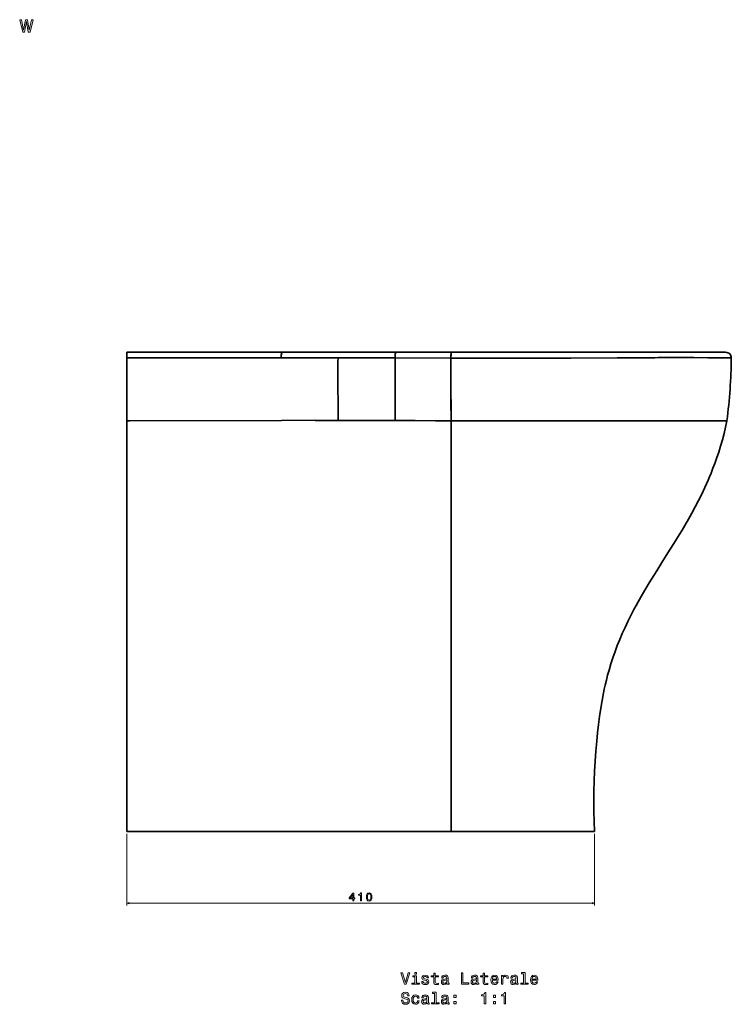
# Model space of a CAD drawing. Extents: x 387 to 1634, y -115 to 1622.
# Tile 4 of 4: x 1010 to 1634, y 756 to 1619. Entities that reach past the tile are written whole.
import ezdxf

# ---------------------------------------------------------------- set-up
doc = ezdxf.new("R2010")
doc.units = 0

msp = doc.modelspace()

# ---------------------------------------------------------------- linework, layer by layer
at = {"color": 7, "lineweight": 35}
for p, q in [((1240.46, 1327.1), (1104.12, 1327.1)), ((1240.46, 1327.1), (1104.12, 1327.1)), ((1239.45, 1322.07), (1104.12, 1322.1)), ((1104.12, 1322.1), (1239.45, 1322.07)), ((1289.3, 1322.06), (1239.45, 1322.07)), ((1239.45, 1322.07), (1289.3, 1322.06)), ((1339.95, 1327.1), (1240.46, 1327.1)), ((1339.95, 1327.1), (1240.46, 1327.1)), ((1339.31, 1322.06), (1289.3, 1322.06)), ((1339.31, 1322.06), (1289.3, 1322.06)), ((1388.36, 1322.04), (1339.31, 1322.05)), ((1388.36, 1322.04), (1339.31, 1322.05)), ((1388.51, 1327.1), (1339.95, 1327.1)), ((1388.51, 1327.1), (1339.95, 1327.1)), ((1629.17, 1327.1), (1388.51, 1327.1)), ((1388.51, 1327.1), (1629.17, 1327.1)), ((1104.12, 1267.1), (1104.12, 1312.1)), ((1104.12, 1267.1), (1104.12, 1312.1)), ((1104.12, 1267.1), (1104.12, 1302.1)), ((1104.12, 907.1), (1104.12, 1267.1)), ((1104.12, 907.1), (1104.12, 1267.1)), ((1239.66, 1267.36), (1106.87, 1267.11)), ((1239.66, 1267.36), (1106.87, 1267.11)), ((1269.26, 1267.42), (1239.66, 1267.36)), ((1269.26, 1267.42), (1239.66, 1267.36)), ((1388.39, 1267.1), (1388.4, 907.1)), ((1388.39, 1267.09), (1388.39, 907.1)), ((1388.4, 1267.1), (1514.63, 1267.1)), ((1388.4, 1267.1), (1514.64, 1267.1)), ((1514.77, 1267.1), (1629.12, 1267.1)), ((1514.77, 1267.1), (1629.09, 1267.1)), ((1388.4, 907.1), (1104.12, 907.1)), ((1388.39, 907.1), (1104.12, 907.1)), ((1388.39, 907.1), (1104.12, 907.1)), ((1129.84, 907.1), (1107.12, 907.1)), ((1107.12, 907.1), (1129.84, 907.1)), ((1145.24, 907.1), (1386.85, 907.1)), ((1386.85, 907.1), (1145.24, 907.1)), ((1386.85, 907.1), (1489.95, 907.1)), ((1386.85, 907.1), (1489.95, 907.1)), ((1514.12, 907.1), (1388.4, 907.1)), ((1388.4, 907.1), (1514.12, 907.1)), ((1388.4, 907.1), (1514.12, 907.1))]:
    msp.add_line(p, q, dxfattribs=at)
at = {"color": 7, "lineweight": 35, "ltscale": 0.125}
for p, q in [((1104.12, 1322.1), (1104.12, 1327.1)), ((1104.12, 1327.1), (1104.12, 1322.1))]:
    msp.add_line(p, q, dxfattribs=at)
at = {"color": 7, "lineweight": 35, "ltscale": 0.25}
msp.add_line((1104.12, 1312.1), (1104.12, 1322.1), dxfattribs=at)
msp.add_line((1104.12, 1312.1), (1104.12, 1322.1), dxfattribs=at)
at = {"color": 7, "lineweight": 35, "ltscale": 0.008414}
msp.add_line((1587.98, 1322.38), (1588.31, 1322.38), dxfattribs=at)
at = {"color": 7, "lineweight": 35, "ltscale": 0.241852}
msp.add_line((1104.12, 1311.77), (1104.12, 1302.1), dxfattribs=at)
at = {"color": 7, "lineweight": 35, "ltscale": 0.068652}
msp.add_line((1106.87, 1267.11), (1104.13, 1267.1), dxfattribs=at)
msp.add_line((1106.87, 1267.11), (1104.13, 1267.1), dxfattribs=at)
at = {"color": 7, "lineweight": 35, "ltscale": 0.001974}
msp.add_line((1339.41, 1267.21), (1339.33, 1267.21), dxfattribs=at)
at = {"color": 7, "lineweight": 35, "ltscale": 0.001602}
msp.add_line((1339.41, 1267.21), (1339.47, 1267.21), dxfattribs=at)
at = {"color": 7, "lineweight": 35, "ltscale": 0.001596}
msp.add_line((1339.41, 1267.21), (1339.47, 1267.21), dxfattribs=at)
at = {"color": 7, "lineweight": 35, "ltscale": 0.00557}
msp.add_line((1339.47, 1267.43), (1339.47, 1267.21), dxfattribs=at)
msp.add_line((1339.47, 1267.43), (1339.47, 1267.21), dxfattribs=at)
at = {"color": 7, "lineweight": 35, "ltscale": 0.144672}
msp.add_line((1380.49, 1267.1), (1374.71, 1267.11), dxfattribs=at)
msp.add_line((1380.49, 1267.1), (1374.71, 1267.11), dxfattribs=at)
at = {"color": 7, "lineweight": 35, "ltscale": 0.197473}
msp.add_line((1388.39, 1267.1), (1380.49, 1267.1), dxfattribs=at)
msp.add_line((1388.39, 1267.1), (1380.49, 1267.1), dxfattribs=at)
at = {"color": 7, "lineweight": 35, "ltscale": 0.003375}
for p in [(1514.63, 1267.1), (1514.64, 1267.1)]:
    msp.add_line(p, (1514.77, 1267.1), dxfattribs=at)
at = {"color": 7, "lineweight": 35, "ltscale": 0.02894}
msp.add_line((1629.09, 1267.1), (1630.24, 1267.1), dxfattribs=at)
at = {"color": 7, "lineweight": 35, "ltscale": 0.02818}
msp.add_line((1629.12, 1267.1), (1630.24, 1267.1), dxfattribs=at)
at = {"color": 7, "lineweight": 35, "ltscale": 0.151465}
msp.add_line((1388.39, 1161.41), (1388.39, 1167.46), dxfattribs=at)
at = {"color": 7, "lineweight": 35, "ltscale": 0.0375}
for p, q in [((1105.62, 907.1), (1104.12, 907.1)), ((1105.62, 907.1), (1104.12, 907.1)), ((1107.12, 907.1), (1105.62, 907.1)), ((1107.12, 907.1), (1105.62, 907.1))]:
    msp.add_line(p, q, dxfattribs=at)
at = {"color": 7, "lineweight": 35, "ltscale": 0.385062}
msp.add_line((1129.84, 907.1), (1145.24, 907.1), dxfattribs=at)
msp.add_line((1129.84, 907.1), (1145.24, 907.1), dxfattribs=at)
at = {"color": 7, "lineweight": 35, "ltscale": 0.000546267}
msp.add_line((1489.95, 907.1), (1489.93, 907.1), dxfattribs=at)
msp.add_line((1489.95, 907.1), (1489.93, 907.1), dxfattribs=at)
at = {"color": 7, "lineweight": 13}
for p, q in [((1104.12, 905.1), (1104.12, 842.33)), ((1514.12, 905.1), (1514.12, 842.33)), ((1104.12, 844.33), (1514.12, 844.33))]:
    msp.add_line(p, q, dxfattribs=at)
for points in [[(1014.55, 1607.67), (1016.16, 1616.87), (1017.77, 1607.67), (1019.47, 1607.67), (1022.13, 1618.51), (1020.42, 1618.51), (1018.62, 1609.31), (1017.03, 1618.51), (1015.27, 1618.51), (1013.68, 1609.31), (1011.88, 1618.51), (1010.19, 1618.51), (1012.85, 1607.67)], [(1302.2, 846.33), (1303.11, 846.33), (1303.11, 848.06), (1304.11, 848.06), (1304.11, 848.87), (1303.11, 848.87), (1303.11, 853.18), (1302.19, 853.18), (1299.13, 848.95), (1299.13, 848.06), (1302.2, 848.06)], [(1299.97, 848.87), (1302.2, 852.01), (1302.2, 848.87)], [(1308.94, 846.33), (1309.86, 846.33), (1309.86, 853.38), (1309.17, 853.38), (1308.99, 852.76), (1308.63, 852.35), (1308.07, 852.11), (1307.3, 852.03), (1307.3, 851.31), (1308.94, 851.31)], [(1314.16, 849.75), (1314.31, 848.17), (1314.79, 847.04), (1315.54, 846.35), (1316.59, 846.13), (1317.63, 846.35), (1318.39, 847.04), (1318.85, 848.17), (1319.01, 849.75), (1318.85, 851.32), (1318.66, 851.95), (1318.39, 852.46), (1317.63, 853.15), (1316.59, 853.38), (1315.54, 853.15), (1314.79, 852.45), (1314.31, 851.32)], [(1315.13, 849.75), (1315.21, 850.97), (1315.46, 851.85), (1315.92, 852.36), (1316.59, 852.54), (1317.26, 852.36), (1317.71, 851.85), (1317.96, 850.97), (1318.04, 849.75), (1317.96, 848.52), (1317.71, 847.64), (1317.26, 847.13), (1316.59, 846.95), (1315.92, 847.13), (1315.46, 847.64), (1315.21, 848.52)], [(1350.96, 783.24), (1348.46, 774.72), (1345.88, 783.24), (1344.51, 783.24), (1347.74, 773.22), (1349.18, 773.22), (1352.33, 783.24)], [(1358.03, 774.29), (1358.03, 780.7), (1354.77, 780.7), (1354.77, 779.62), (1356.76, 779.62), (1356.76, 774.29), (1354.16, 774.29), (1354.16, 773.22), (1360.65, 773.22), (1360.65, 774.29)], [(1358.07, 783.57), (1356.73, 783.57), (1356.73, 782.13), (1358.07, 782.13)], [(1366.61, 777.73), (1365.39, 778.02), (1364.48, 778.35), (1364.18, 779.03), (1364.26, 779.51), (1364.57, 779.85), (1365.06, 780.07), (1365.76, 780.16), (1366.44, 780.07), (1366.97, 779.81), (1367.32, 779.42), (1367.46, 778.9), (1368.7, 778.9), (1368.7, 778.93), (1368.49, 779.87), (1367.9, 780.6), (1366.97, 781.06), (1365.76, 781.24), (1364.54, 781.06), (1363.65, 780.59), (1363.08, 779.88), (1362.91, 778.99), (1363.04, 778.12), (1363.44, 777.52), (1364.11, 777.09), (1365.07, 776.78), (1366.48, 776.44), (1367.35, 776.08), (1367.58, 775.79), (1367.67, 775.36), (1367.54, 774.82), (1367.19, 774.42), (1366.63, 774.16), (1365.88, 774.07), (1365.09, 774.16), (1364.51, 774.46), (1364.12, 774.95), (1363.96, 775.63), (1362.74, 775.63), (1362.94, 774.48), (1363.53, 773.64), (1364.47, 773.14), (1365.76, 772.95), (1367.12, 773.14), (1368.11, 773.64), (1368.72, 774.45), (1368.93, 775.5), (1368.77, 776.41), (1368.33, 777.03), (1367.59, 777.43)], [(1373.2, 779.62), (1373.2, 775.75), (1373.28, 774.49), (1373.69, 773.63), (1374.5, 773.12), (1375.86, 772.95), (1377.36, 773.02), (1377.36, 774.12), (1376.27, 774.03), (1375.27, 774.15), (1374.74, 774.51), (1374.51, 775.11), (1374.47, 775.96), (1374.47, 779.62), (1377.36, 779.62), (1377.36, 780.7), (1374.47, 780.7), (1374.47, 782.97), (1373.2, 782.97), (1373.2, 780.7), (1371.01, 780.7), (1371.01, 779.62)], [(1384.77, 774.23), (1384.77, 774.19), (1384.84, 773.7), (1385.06, 773.35), (1385.96, 773.08), (1386.67, 773.2), (1386.67, 774.18), (1386.37, 774.13), (1385.96, 774.32), (1385.89, 774.9), (1385.89, 778.9), (1385.72, 779.92), (1385.22, 780.65), (1384.34, 781.08), (1383.1, 781.24), (1381.89, 781.06), (1380.99, 780.57), (1380.43, 779.81), (1380.24, 778.8), (1380.24, 778.71), (1381.38, 778.71), (1381.48, 779.32), (1381.8, 779.75), (1382.32, 780.01), (1383.05, 780.11), (1383.76, 780.04), (1384.26, 779.82), (1384.57, 779.45), (1384.67, 778.93), (1384.61, 778.33), (1384.38, 778.02), (1383.8, 777.88), (1382.72, 777.76), (1381.48, 777.5), (1380.6, 777.04), (1380.09, 776.32), (1379.93, 775.26), (1380.07, 774.31), (1380.52, 773.6), (1381.24, 773.15), (1382.23, 772.99), (1383.57, 773.3)], [(1384.62, 775.93), (1384.45, 775.18), (1383.99, 774.61), (1383.3, 774.23), (1382.45, 774.1), (1381.9, 774.18), (1381.51, 774.41), (1381.27, 774.81), (1381.2, 775.37), (1381.25, 775.88), (1381.48, 776.24), (1382.41, 776.64), (1383.57, 776.81), (1384.62, 777.16)], [(1397.58, 773.22), (1404.01, 773.22), (1404.01, 774.43), (1398.9, 774.43), (1398.9, 783.22), (1397.58, 783.22)], [(1410.79, 774.23), (1410.79, 774.19), (1410.86, 773.7), (1411.08, 773.35), (1411.99, 773.08), (1412.69, 773.2), (1412.69, 774.18), (1412.39, 774.13), (1411.99, 774.32), (1411.92, 774.9), (1411.92, 778.9), (1411.74, 779.92), (1411.24, 780.65), (1410.36, 781.08), (1409.12, 781.24), (1407.91, 781.06), (1407.02, 780.57), (1406.45, 779.81), (1406.27, 778.8), (1406.27, 778.71), (1407.41, 778.71), (1407.51, 779.32), (1407.82, 779.75), (1408.34, 780.01), (1409.08, 780.11), (1409.78, 780.04), (1410.29, 779.82), (1410.59, 779.45), (1410.69, 778.93), (1410.63, 778.33), (1410.4, 778.02), (1409.83, 777.88), (1408.75, 777.76), (1407.51, 777.5), (1406.63, 777.04), (1406.11, 776.32), (1405.95, 775.26), (1406.09, 774.31), (1406.54, 773.6), (1407.26, 773.15), (1408.26, 772.99), (1409.6, 773.3)], [(1410.65, 775.93), (1410.47, 775.18), (1410.01, 774.61), (1409.32, 774.23), (1408.47, 774.1), (1407.92, 774.18), (1407.54, 774.41), (1407.29, 774.81), (1407.22, 775.37), (1407.28, 775.88), (1407.51, 776.24), (1408.43, 776.64), (1409.6, 776.81), (1410.65, 777.16)], [(1416.57, 779.62), (1416.57, 775.75), (1416.66, 774.49), (1417.06, 773.63), (1417.87, 773.12), (1419.24, 772.95), (1420.73, 773.02), (1420.73, 774.12), (1419.64, 774.03), (1418.65, 774.15), (1418.11, 774.51), (1417.88, 775.11), (1417.84, 775.96), (1417.84, 779.62), (1420.73, 779.62), (1420.73, 780.7), (1417.84, 780.7), (1417.84, 782.97), (1416.57, 782.97), (1416.57, 780.7), (1414.38, 780.7), (1414.38, 779.62)], [(1424.65, 776.73), (1429.73, 776.73), (1429.74, 777.32), (1429.51, 778.97), (1428.88, 780.21), (1427.87, 780.96), (1426.53, 781.24), (1425.22, 780.95), (1424.21, 780.14), (1423.56, 778.83), (1423.33, 777.1), (1423.54, 775.33), (1424.19, 774.03), (1425.19, 773.22), (1426.48, 772.95), (1427.61, 773.14), (1428.53, 773.63), (1429.21, 774.41), (1429.6, 775.44), (1428.34, 775.44), (1428.08, 774.87), (1427.71, 774.43), (1426.64, 774.09), (1425.82, 774.25), (1425.2, 774.75), (1424.8, 775.57), (1424.65, 776.68)], [(1424.65, 777.79), (1424.81, 778.79), (1425.2, 779.52), (1425.79, 779.97), (1426.57, 780.13), (1427.33, 779.97), (1427.92, 779.52), (1428.28, 778.79), (1428.41, 777.79)], [(1432.69, 773.22), (1433.96, 773.22), (1433.96, 777.65), (1434.09, 778.71), (1434.48, 779.48), (1435.11, 779.94), (1435.96, 780.1), (1436.6, 780), (1437.07, 779.71), (1437.36, 779.22), (1437.46, 778.56), (1438.75, 778.56), (1438.57, 779.72), (1438.1, 780.56), (1437.3, 781.06), (1436.22, 781.24), (1435.49, 781.12), (1434.86, 780.83), (1434.29, 780.34), (1433.85, 779.68), (1433.85, 780.96), (1432.69, 780.96)], [(1445.49, 774.23), (1445.49, 774.19), (1445.56, 773.7), (1445.78, 773.35), (1446.69, 773.08), (1447.39, 773.2), (1447.39, 774.18), (1447.09, 774.13), (1446.69, 774.32), (1446.61, 774.9), (1446.61, 778.9), (1446.44, 779.92), (1445.94, 780.65), (1445.06, 781.08), (1443.82, 781.24), (1442.61, 781.06), (1441.71, 780.57), (1441.15, 779.81), (1440.96, 778.8), (1440.96, 778.71), (1442.1, 778.71), (1442.2, 779.32), (1442.52, 779.75), (1443.04, 780.01), (1443.77, 780.11), (1444.48, 780.04), (1444.99, 779.82), (1445.29, 779.45), (1445.39, 778.93), (1445.33, 778.33), (1445.1, 778.02), (1444.52, 777.88), (1443.44, 777.76), (1442.2, 777.5), (1441.33, 777.04), (1440.81, 776.32), (1440.65, 775.26), (1440.79, 774.31), (1441.24, 773.6), (1441.96, 773.15), (1442.95, 772.99), (1444.29, 773.3)], [(1445.35, 775.93), (1445.17, 775.18), (1444.71, 774.61), (1444.02, 774.23), (1443.17, 774.1), (1442.62, 774.18), (1442.23, 774.41), (1441.99, 774.81), (1441.92, 775.37), (1441.97, 775.88), (1442.2, 776.24), (1443.13, 776.64), (1444.29, 776.81), (1445.35, 777.16)], [(1452.09, 782.5), (1452.09, 774.29), (1449.48, 774.29), (1449.48, 773.22), (1455.95, 773.22), (1455.95, 774.29), (1453.36, 774.29), (1453.36, 783.57), (1450.1, 783.57), (1450.1, 782.5)], [(1459.35, 776.73), (1464.42, 776.73), (1464.44, 777.32), (1464.21, 778.97), (1463.57, 780.21), (1462.56, 780.96), (1461.22, 781.24), (1459.91, 780.95), (1458.9, 780.14), (1458.26, 778.83), (1458.03, 777.1), (1458.24, 775.33), (1458.89, 774.03), (1459.88, 773.22), (1461.18, 772.95), (1462.3, 773.14), (1463.23, 773.63), (1463.9, 774.41), (1464.29, 775.44), (1463.04, 775.44), (1462.78, 774.87), (1462.41, 774.43), (1461.34, 774.09), (1460.52, 774.25), (1459.9, 774.75), (1459.5, 775.57), (1459.35, 776.68)], [(1459.35, 777.79), (1459.51, 778.79), (1459.9, 779.52), (1460.49, 779.97), (1461.27, 780.13), (1462.03, 779.97), (1462.62, 779.52), (1462.98, 778.79), (1463.11, 777.79)], [(1346.18, 759.25), (1344.87, 759.25), (1345.16, 757.72), (1345.88, 756.6), (1346.99, 755.92), (1348.49, 755.67), (1349.97, 755.9), (1351.08, 756.54), (1351.79, 757.53), (1352.05, 758.84), (1351.83, 760.03), (1351.22, 760.79), (1350.24, 761.29), (1348.93, 761.67), (1347.81, 761.94), (1347.07, 762.26), (1346.66, 762.72), (1346.53, 763.44), (1346.66, 764.09), (1347.03, 764.58), (1347.61, 764.91), (1348.4, 765.03), (1349.21, 764.88), (1349.84, 764.49), (1350.26, 763.84), (1350.46, 762.97), (1351.77, 762.97), (1351.77, 762.99), (1351.54, 764.35), (1350.86, 765.36), (1349.8, 765.99), (1348.36, 766.21), (1347.06, 765.99), (1346.05, 765.39), (1345.4, 764.45), (1345.17, 763.24), (1345.36, 762.16), (1345.91, 761.42), (1346.77, 760.93), (1347.95, 760.56), (1349.12, 760.23), (1350, 759.91), (1350.53, 759.45), (1350.72, 758.7), (1350.55, 757.94), (1350.1, 757.36), (1349.42, 757), (1348.54, 756.88), (1347.56, 757.04), (1346.82, 757.5), (1346.34, 758.25)], [(1359.08, 761.12), (1360.33, 761.12), (1360.07, 762.27), (1359.45, 763.18), (1358.49, 763.74), (1357.23, 763.96), (1355.85, 763.67), (1354.8, 762.86), (1354.13, 761.55), (1353.9, 759.8), (1354.12, 758.05), (1354.77, 756.75), (1355.79, 755.95), (1357.19, 755.67), (1358.43, 755.89), (1359.39, 756.5), (1360.06, 757.45), (1360.35, 758.71), (1359.13, 758.71), (1358.92, 757.91), (1358.52, 757.3), (1357.94, 756.93), (1357.23, 756.81), (1356.35, 757), (1355.72, 757.58), (1355.33, 758.51), (1355.2, 759.84), (1355.33, 761.14), (1355.73, 762.07), (1356.38, 762.65), (1357.23, 762.85), (1357.98, 762.72), (1358.54, 762.39), (1358.92, 761.84)], [(1367.42, 756.96), (1367.42, 756.91), (1367.49, 756.42), (1367.71, 756.08), (1368.62, 755.8), (1369.32, 755.92), (1369.32, 756.9), (1369.02, 756.86), (1368.62, 757.04), (1368.54, 757.62), (1368.54, 761.63), (1368.37, 762.65), (1367.87, 763.37), (1366.99, 763.8), (1365.75, 763.96), (1364.54, 763.79), (1363.65, 763.3), (1363.08, 762.53), (1362.9, 761.52), (1362.9, 761.44), (1364.03, 761.44), (1364.13, 762.04), (1364.45, 762.48), (1364.97, 762.73), (1365.71, 762.84), (1366.41, 762.76), (1366.92, 762.55), (1367.22, 762.17), (1367.32, 761.65), (1367.26, 761.05), (1367.03, 760.75), (1366.45, 760.6), (1365.37, 760.49), (1364.13, 760.23), (1363.26, 759.77), (1362.74, 759.05), (1362.58, 757.98), (1362.72, 757.03), (1363.17, 756.32), (1363.89, 755.88), (1364.88, 755.72), (1366.22, 756.02)], [(1367.28, 758.66), (1367.1, 757.91), (1366.64, 757.33), (1365.95, 756.96), (1365.1, 756.83), (1364.55, 756.9), (1364.16, 757.13), (1363.92, 757.53), (1363.85, 758.09), (1363.9, 758.6), (1364.13, 758.96), (1365.06, 759.36), (1366.22, 759.54), (1367.28, 759.88)], [(1374.02, 765.23), (1374.02, 757.01), (1371.41, 757.01), (1371.41, 755.95), (1377.88, 755.95), (1377.88, 757.01), (1375.29, 757.01), (1375.29, 766.29), (1372.03, 766.29), (1372.03, 765.23)], [(1384.77, 756.96), (1384.77, 756.91), (1384.84, 756.42), (1385.06, 756.08), (1385.96, 755.8), (1386.67, 755.92), (1386.67, 756.9), (1386.37, 756.86), (1385.96, 757.04), (1385.89, 757.62), (1385.89, 761.63), (1385.72, 762.65), (1385.22, 763.37), (1384.34, 763.8), (1383.1, 763.96), (1381.89, 763.79), (1380.99, 763.3), (1380.43, 762.53), (1380.24, 761.52), (1380.24, 761.44), (1381.38, 761.44), (1381.48, 762.04), (1381.8, 762.48), (1382.32, 762.73), (1383.05, 762.84), (1383.76, 762.76), (1384.26, 762.55), (1384.57, 762.17), (1384.67, 761.65), (1384.61, 761.05), (1384.38, 760.75), (1383.8, 760.6), (1382.72, 760.49), (1381.48, 760.23), (1380.6, 759.77), (1380.09, 759.05), (1379.93, 757.98), (1380.07, 757.03), (1380.52, 756.32), (1381.24, 755.88), (1382.23, 755.72), (1383.57, 756.02)], [(1384.62, 758.66), (1384.45, 757.91), (1383.99, 757.33), (1383.3, 756.96), (1382.45, 756.83), (1381.9, 756.9), (1381.51, 757.13), (1381.27, 757.53), (1381.2, 758.09), (1381.25, 758.6), (1381.48, 758.96), (1382.41, 759.36), (1383.57, 759.54), (1384.62, 759.88)], [(1390.84, 761.54), (1392.82, 761.54), (1392.82, 763.69), (1390.84, 763.69)], [(1417.59, 755.95), (1418.9, 755.95), (1418.9, 766.02), (1417.92, 766.02), (1417.67, 765.14), (1417.15, 764.55), (1416.35, 764.2), (1415.26, 764.09), (1415.26, 763.07), (1417.59, 763.07)], [(1425.53, 761.54), (1427.52, 761.54), (1427.52, 763.69), (1425.53, 763.69)], [(1434.94, 755.95), (1436.25, 755.95), (1436.25, 766.02), (1435.27, 766.02), (1435.01, 765.14), (1434.5, 764.55), (1433.7, 764.2), (1432.61, 764.09), (1432.61, 763.07), (1434.94, 763.07)], [(1390.84, 755.95), (1392.82, 755.95), (1392.82, 758.09), (1390.84, 758.09)], [(1425.53, 755.95), (1427.52, 755.95), (1427.52, 758.09), (1425.53, 758.09)]]:
    msp.add_lwpolyline(points, close=True, dxfattribs=at)
at = {"color": 7, "lineweight": 35}
for points in [[(1240.46, 1327.1), (1240.36, 1327.08), (1240.27, 1327.01), (1240.12, 1326.81), (1239.99, 1326.52), (1239.83, 1326), (1239.7, 1325.38), (1239.58, 1324.53), (1239.5, 1323.63), (1239.45, 1322.07)], [(1240.46, 1327.1), (1240.36, 1327.08), (1240.27, 1327.01), (1240.12, 1326.81), (1239.99, 1326.52), (1239.83, 1326), (1239.7, 1325.38), (1239.58, 1324.53), (1239.5, 1323.63), (1239.45, 1322.07)], [(1339.95, 1327.1), (1339.92, 1327.1), (1339.87, 1327.06), (1339.82, 1326.99), (1339.71, 1326.75), (1339.59, 1326.23), (1339.49, 1325.57), (1339.41, 1324.81), (1339.33, 1323.47), (1339.31, 1322.06)], [(1339.95, 1327.1), (1339.91, 1327.09), (1339.88, 1327.07), (1339.81, 1326.99), (1339.69, 1326.66), (1339.6, 1326.3), (1339.48, 1325.49), (1339.38, 1324.34), (1339.32, 1323.22), (1339.31, 1322.06)], [(1388.51, 1327.1), (1388.5, 1327.1), (1388.5, 1327.1), (1388.5, 1327.09), (1388.49, 1327.08), (1388.48, 1327.05), (1388.44, 1326.65), (1388.41, 1326.09), (1388.37, 1324.6), (1388.36, 1322.04)], [(1388.36, 1322.04), (1388.39, 1325.42), (1388.43, 1326.48), (1388.49, 1327.06), (1388.5, 1327.09), (1388.5, 1327.1), (1388.5, 1327.1), (1388.51, 1327.1)], [(1388.36, 1322.04), (1454.63, 1321.98), (1493.5, 1321.99), (1534.69, 1322.14), (1556.12, 1322.27), (1570.02, 1322.34), (1584.03, 1322.38), (1596.99, 1322.37), (1613.66, 1322.28), (1630.22, 1322.1), (1634.17, 1322.05)], [(1388.36, 1322.04), (1450.84, 1321.98), (1491.32, 1321.98), (1533.98, 1322.13), (1556.13, 1322.27), (1567.18, 1322.33), (1581.42, 1322.37), (1601.32, 1322.35), (1617.69, 1322.24), (1627.53, 1322.14), (1634.17, 1322.05)], [(1289.42, 1267.33), (1324.53, 1267.23), (1339.21, 1267.21), (1339.33, 1267.21)], [(1289.42, 1267.33), (1324.52, 1267.23), (1339.33, 1267.21)], [(1339.33, 1267.21), (1339.36, 1267.21), (1339.41, 1267.21)], [(1348.07, 1267.14), (1339.8, 1267.2), (1339.54, 1267.2), (1339.47, 1267.21)], [(1348.07, 1267.14), (1339.83, 1267.19), (1339.54, 1267.2), (1339.47, 1267.21)], [(1374.71, 1267.11), (1356.95, 1267.13), (1348.07, 1267.14)], [(1374.71, 1267.11), (1356.95, 1267.13), (1348.07, 1267.14)], [(1630.24, 1267.1), (1629.08, 1261.49), (1627.78, 1255.92), (1626.35, 1250.37), (1624.78, 1244.87), (1623.08, 1239.4), (1621.26, 1233.96), (1619.71, 1229.65), (1618.09, 1225.36), (1616.4, 1221.1), (1615.12, 1218.01), (1613.81, 1214.93), (1612.38, 1211.7), (1610.92, 1208.49), (1608.24, 1202.84), (1605.45, 1197.23), (1602.56, 1191.67), (1599.58, 1186.17), (1596.52, 1180.71), (1593.38, 1175.28), (1590.99, 1171.24), (1588.56, 1167.22), (1583.83, 1159.51), (1580.64, 1154.4), (1574.21, 1144.2), (1568.85, 1135.68), (1566.19, 1131.4), (1562.23, 1124.96), (1559.3, 1120.11), (1556.43, 1115.23), (1552.56, 1108.46), (1550.67, 1105.05), (1548.81, 1101.62), (1546.1, 1096.45), (1543.47, 1091.22), (1540.95, 1085.95), (1538.54, 1080.62), (1536.3, 1075.39), (1534.17, 1070.1), (1532.18, 1064.77), (1530.3, 1059.4), (1528.56, 1053.98), (1526.94, 1048.53), (1525.73, 1044.13), (1524.61, 1039.72), (1523.56, 1035.29), (1522.82, 1031.95), (1522.12, 1028.61), (1520.84, 1021.9), (1519.7, 1015.16), (1518.64, 1007.99), (1517.71, 1000.81), (1516.88, 993.61), (1516.17, 986.4), (1515.42, 977.61), (1514.8, 968.81), (1514.31, 960), (1513.95, 951.19), (1513.72, 942.37), (1513.61, 933.55), (1513.64, 924.73), (1513.81, 915.92), (1514.12, 907.1)], [(1630.24, 1267.1), (1629.08, 1261.49), (1627.78, 1255.92), (1626.35, 1250.37), (1624.78, 1244.87), (1623.08, 1239.4), (1621.26, 1233.96), (1619.71, 1229.65), (1618.09, 1225.36), (1616.4, 1221.1), (1615.12, 1218.01), (1613.81, 1214.93), (1612.38, 1211.7), (1610.92, 1208.49), (1608.24, 1202.84), (1605.45, 1197.23), (1602.56, 1191.67), (1599.58, 1186.17), (1596.52, 1180.71), (1593.38, 1175.28), (1590.99, 1171.24), (1588.56, 1167.22), (1583.83, 1159.51), (1580.64, 1154.4), (1574.21, 1144.2), (1568.85, 1135.68), (1566.19, 1131.4), (1562.23, 1124.96), (1559.3, 1120.11), (1556.43, 1115.23), (1552.56, 1108.46), (1550.67, 1105.05), (1548.81, 1101.62), (1546.1, 1096.45), (1543.47, 1091.22), (1540.95, 1085.95), (1538.54, 1080.62), (1536.3, 1075.39), (1534.17, 1070.1), (1532.18, 1064.77), (1530.3, 1059.4), (1528.56, 1053.98), (1526.94, 1048.53), (1525.73, 1044.13), (1524.61, 1039.72), (1523.56, 1035.29), (1522.82, 1031.95), (1522.12, 1028.61), (1520.84, 1021.9), (1519.7, 1015.16), (1518.64, 1007.99), (1517.71, 1000.81), (1516.88, 993.61), (1516.17, 986.4), (1515.42, 977.61), (1514.8, 968.81), (1514.31, 960), (1513.95, 951.19), (1513.72, 942.37), (1513.61, 933.55), (1513.64, 924.73), (1513.81, 915.92), (1514.12, 907.1)]]:
    msp.add_lwpolyline(points, dxfattribs=at)
at = {"color": 7, "lineweight": 13}
for points in [[(1106.05, 844.85), (1104.12, 844.33), (1106.05, 843.81)], [(1512.19, 843.81), (1514.12, 844.33), (1512.19, 844.85)]]:
    msp.add_lwpolyline(points, dxfattribs=at)
at = {"color": 7, "lineweight": 35}
for centre, radius, start, end in [((5839.29, 1304.68), 4550.02, 179.78103, 180.47034), ((5838.29, 1304.67), 4549.02, 179.78097, 180.47043), ((13674.61, 1331.6), 12335.31, 180.044309, 180.298023), ((13679.92, 1331.61), 12340.61, 180.044378, 180.297982), ((45753.87, 1326.45), 44365.52, 180.005691, 180.076643), ((48448.89, 1327.89), 47060.53, 180.007112, 180.074007), ((1629.17, 1322.1), 5, 359.36616, 89.99998), ((1629.17, 1322.1), 5, 359.36616, 89.99998), ((1176.36, 1327.16), 457.84, 352.46245, 359.36011), ((1176.36, 1327.16), 457.84, 352.46245, 359.36011), ((1245.52, -6103.99), 7371.44, 89.658718, 89.815423), ((1245.61, -6082.19), 7349.64, 89.658397, 89.815567)]:
    msp.add_arc(centre, radius, start, end, dxfattribs=at)

doc.saveas('drawing.dxf')
